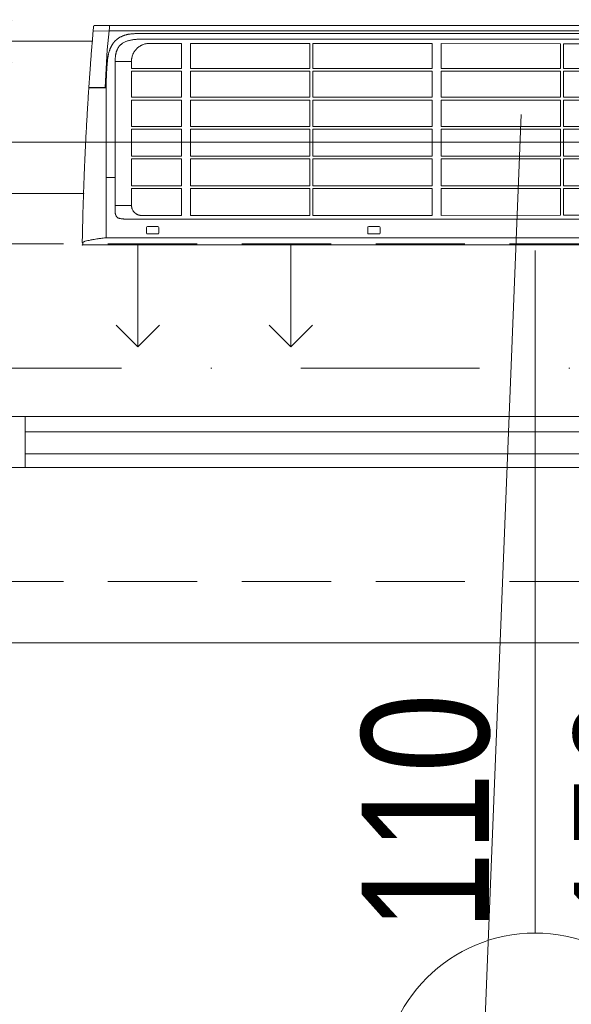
# Model space of a CAD drawing. Header units: inches. Extents: x 57112 to 98566, y -51777 to -16564.
# Tile 87 of 138: x 76696 to 76750, y -20807 to -20711. Entities that reach past the tile are written whole.
import ezdxf

# ---------------------------------------------------------------- set-up
doc = ezdxf.new("R2010")
doc.units = ezdxf.units.IN
doc.header["$MEASUREMENT"] = 0
doc.linetypes.add('DASHDOT', pattern=[1, 0.5, -0.25, 0, -0.25])
doc.linetypes.add('HIDDEN', pattern=[0.375, 0.25, -0.125])
doc.layers.get('0').update_dxf_attribs({"color": 251, "lineweight": 0})
for name, color, linetype, lineweight in [('## 06 klimatyzator', 30, 'Continuous', 15), ('DVM_INDOOR', 7, 'Continuous', 0), ('DVM_UNIT_BP', 7, 'Continuous', 0), ('DVM_UNIT_DP', 4, 'Continuous', 0), ('DVM_UNIT_LP', 3, 'Continuous', 0), ('p--okna', 251, 'Continuous', 0), ('p--opis okna', 251, 'Continuous', 0), ('p--osie konstr', 250, 'DASHDOT', 15)]:
    doc.layers.add(name, color=color, linetype=linetype, lineweight=lineweight)
doc.styles.add('1-100', font='arial.ttf', dxfattribs={"width": 0.75, "height": 18})

# ---------------------------------------------------------------- blocks, each defined once
blk = doc.blocks.new('DVM_DP_VEC')
at = {"layer": 'DVM_UNIT_DP', "color": 0}
blk.add_line((0, 0), (100, 0), dxfattribs=at)
blk.add_lwpolyline([(78.79, 21.21), (100, 0), (78.79, -21.21)], dxfattribs=at)
blk.add_point((0, 0), dxfattribs=at)
blk = doc.blocks.new('DVM_LP_VEC')
at = {"layer": 'DVM_UNIT_LP', "color": 0}
blk.add_line((0, 0), (100, 0), dxfattribs=at)
blk.add_lwpolyline([(78.79, 21.21), (100, 0), (78.79, -21.21)], dxfattribs=at)
blk.add_point((0, 0), dxfattribs=at)
blk = doc.blocks.new('RAC_ID_WM_AIRISE_WF_820X299X215_WF_T_BL')
at = {"layer": 'DVM_INDOOR', "color": 0}
for p, q in [((-408.99, 0), (-410, -2.54)), ((-408.99, 0), (408.99, 0)), ((-386.67, -65.98), (-386.73, -6.99)), ((-386.68, -6.99), (386.68, -6.99)), ((-347.13, -11.7), (-347.13, -16.93)), ((-346.13, -10.7), (-335.9, -10.7)), ((-335.9, -17.93), (-346.13, -17.93)), ((-334.9, -11.7), (-334.9, -16.93)), ((-130.12, -11.7), (-130.12, -16.93)), ((-129.12, -10.7), (-118.89, -10.7)), ((-118.89, -17.93), (-129.12, -17.93)), ((-117.89, -11.7), (-117.89, -16.93)), ((-367.29, -25.3), (367.29, -25.3)), ((-351.73, -28.83), (-312.72, -28.83)), ((-312.72, -28.83), (-312.72, -55.21)), ((-186.81, -28.92), (-303.8, -28.86)), ((-303.8, -55.21), (-303.8, -28.86)), ((-186.81, -28.92), (-186.81, -55.21)), ((-66.87, -28.99), (-183.88, -28.92)), ((-183.88, -55.21), (-183.88, -28.92)), ((-66.87, -28.85), (-66.87, -55.21)), ((-57.94, -55.21), (-57.94, -28.86)), ((58.93, -29.05), (-57.94, -28.99)), ((58.93, -29.05), (58.93, -55.21)), ((178.75, -29.12), (61.86, -29.06)), ((61.86, -55.21), (61.86, -29.06)), ((-377.73, -38.77), (-361.74, -38.75)), ((-377.73, -38.77), (-377.72, -179.9)), ((-361.74, -38.75), (-361.74, -55.21)), ((-361.74, -55.21), (-312.72, -55.21)), ((-361.74, -57.98), (-361.74, -84.46)), ((-361.74, -57.98), (-312.72, -57.98)), ((-312.72, -57.98), (-312.72, -84.46)), ((-303.8, -55.21), (-186.81, -55.21)), ((-303.8, -84.46), (-303.8, -57.98)), ((-303.8, -57.98), (-186.81, -57.98)), ((-186.81, -57.98), (-186.81, -84.46)), ((-183.88, -55.21), (-66.87, -55.21)), ((-183.88, -84.46), (-183.88, -57.98)), ((-183.88, -57.98), (-66.87, -57.98)), ((-66.87, -57.98), (-66.87, -84.46)), ((-57.94, -55.21), (58.93, -55.21)), ((-57.94, -84.46), (-57.94, -57.98)), ((-57.94, -57.98), (58.93, -57.98)), ((58.93, -57.98), (58.93, -84.46)), ((61.86, -55.21), (178.75, -55.21)), ((61.86, -84.46), (61.86, -57.98)), ((61.86, -57.98), (178.75, -57.98)), ((-377.73, -65.98), (-386.67, -65.98)), ((-386.66, -153.88), (-386.67, -65.98)), ((-361.74, -84.46), (-312.72, -84.46)), ((-303.8, -84.46), (-186.81, -84.46)), ((-183.88, -84.46), (-66.87, -84.46)), ((-57.94, -84.46), (58.93, -84.46)), ((61.86, -84.46), (178.75, -84.46)), ((-361.74, -87.23), (-361.74, -113.49)), ((-361.74, -87.23), (-312.72, -87.23)), ((-312.72, -87.23), (-312.72, -113.49)), ((-303.8, -113.49), (-303.8, -87.23)), ((-303.8, -87.23), (-186.81, -87.23)), ((-186.81, -87.23), (-186.8, -113.49)), ((-183.88, -113.49), (-183.88, -87.23)), ((-183.88, -87.23), (-66.87, -87.23)), ((-66.87, -87.23), (-66.87, -113.49)), ((-57.94, -113.49), (-57.94, -87.23)), ((-57.94, -87.23), (58.93, -87.23)), ((58.93, -87.23), (58.93, -113.49)), ((61.86, -113.49), (61.86, -87.23)), ((61.86, -87.23), (178.75, -87.23)), ((-361.74, -113.49), (-312.72, -113.49)), ((-303.8, -113.49), (-186.8, -113.49)), ((-183.88, -113.49), (-66.87, -113.49)), ((-57.94, -113.49), (58.93, -113.49)), ((61.86, -113.49), (178.75, -113.49)), ((-361.74, -116.25), (-361.74, -142.18)), ((-361.74, -116.25), (-312.72, -116.25)), ((-312.72, -116.25), (-312.72, -142.18)), ((-303.8, -142.18), (-303.8, -116.25)), ((-303.8, -116.25), (-186.8, -116.25)), ((-186.8, -116.25), (-186.8, -142.18)), ((-183.88, -142.18), (-183.88, -116.25)), ((-183.88, -116.25), (-66.87, -116.25)), ((-66.87, -116.25), (-66.86, -142.18)), ((-57.94, -142.18), (-57.94, -116.25)), ((-57.94, -116.25), (58.93, -116.25)), ((58.93, -116.25), (58.93, -142.18)), ((61.86, -142.18), (61.86, -116.25)), ((61.86, -116.25), (178.75, -116.25)), ((-361.74, -142.18), (-312.72, -142.18)), ((-361.74, -144.94), (-361.74, -170.4)), ((-361.74, -144.94), (-312.72, -144.94)), ((-312.72, -144.94), (-312.72, -170.4)), ((-303.8, -142.18), (-186.8, -142.18)), ((-303.8, -170.4), (-303.8, -144.94)), ((-303.8, -144.94), (-186.8, -144.94)), ((-186.8, -144.94), (-186.8, -170.4)), ((-183.88, -142.18), (-66.86, -142.18)), ((-183.88, -170.4), (-183.88, -144.94)), ((-183.88, -144.94), (-66.86, -144.94)), ((-66.86, -144.94), (-66.86, -170.4)), ((-57.94, -142.18), (58.93, -142.18)), ((-57.94, -170.4), (-57.94, -144.94)), ((-57.94, -144.94), (58.93, -144.94)), ((58.93, -144.94), (58.93, -170.4)), ((61.86, -142.18), (178.75, -142.18)), ((61.86, -170.4), (61.86, -144.94)), ((61.86, -144.94), (178.75, -144.94)), ((-404.1, -145.98), (-404.11, -145.98)), ((-403.24, -154.41), (-386.66, -154.4)), ((-400.82, -154.13), (-400.83, -154.13)), ((-385.51, -191.33), (-387.7, -154.4)), ((-386.66, -154.1), (-386.66, -154.1)), ((-403.54, -154.7), (-403.54, -154.73)), ((-361.74, -170.4), (-312.72, -170.4)), ((-361.74, -173.15), (-361.74, -180.37)), ((-361.74, -173.15), (-312.72, -173.15)), ((-312.72, -173.15), (-312.72, -197.8)), ((-303.8, -170.4), (-186.8, -170.4)), ((-303.8, -197.8), (-303.8, -173.15)), ((-303.8, -173.15), (-186.8, -173.15)), ((-186.8, -173.15), (-186.8, -197.7)), ((-183.88, -170.4), (-66.86, -170.4)), ((-183.88, -197.7), (-183.88, -173.15)), ((-183.88, -173.15), (-66.86, -173.15)), ((-66.86, -173.15), (-66.86, -197.61)), ((-57.94, -170.4), (58.93, -170.4)), ((-57.94, -197.6), (-57.94, -173.15)), ((-57.94, -173.15), (58.93, -173.15)), ((58.93, -173.15), (58.94, -197.5)), ((61.86, -170.4), (178.76, -170.4)), ((61.86, -197.5), (61.86, -173.15)), ((61.86, -173.15), (178.76, -173.15)), ((-377.73, -179.9), (-361.74, -179.9)), ((-383.63, -210.08), (-385.51, -191.33)), ((-312.72, -197.8), (-344.13, -197.83)), ((-186.8, -197.7), (-303.8, -197.8)), ((-66.86, -197.61), (-183.88, -197.7)), ((58.94, -197.5), (-57.94, -197.6)), ((178.76, -197.41), (61.86, -197.5)), ((-398.99, -214.11), (-399.36, -209.83)), ((-383.63, -210.08), (-399.36, -209.83)), ((-344.36, -210.08), (-383.63, -210.08)), ((-46.19, -210.08), (-344.36, -210.08)), ((344.36, -210.08), (-46.19, -210.08)), ((-397.5, -215.48), (-386.56, -215.48)), ((-383.2, -214.36), (-383.2, -215.48)), ((383.19, -215.48), (-383.2, -215.48))]:
    blk.add_line(p, q, dxfattribs=at)
for centre, start, end in [((-346.13, -11.7), 90, 179.99991), ((-346.13, -16.93), 180.00393, 270), ((-335.9, -11.7), 0.00009, 90), ((-335.9, -16.93), 270, 359.99607), ((-129.12, -11.7), 90, 179.99991), ((-129.12, -16.93), 180.00393, 270), ((-118.89, -11.7), 0.00009, 90), ((-118.89, -16.93), 270, 359.99607)]:
    blk.add_arc(centre, 1, start, end, dxfattribs=at)
blk.add_ellipse((-403.3, -153.82), major_axis=(0.278, 0.113), ratio=1, start_param=2.821263, end_param=4.255417, dxfattribs=at)
for points, knots in [([(-403.6, -153.84), (-403.63, -153.45), (-403.65, -153.07), (-403.7, -152.29), (-403.78, -151.13), (-403.96, -148.43), (-404.11, -146.1), (-404.4, -141.44), (-404.69, -136.78), (-404.97, -132.1), (-405.11, -129.75), (-405.16, -128.97), (-405.25, -127.41), (-405.29, -126.63), (-405.52, -122.72), (-405.69, -119.58), (-406.21, -110.18), (-406.53, -103.89), (-407.14, -91.29), (-407.43, -84.97), (-407.77, -77.07), (-407.83, -75.49), (-407.96, -72.32), (-408.02, -70.74), (-408.21, -65.99), (-408.33, -62.83), (-408.5, -58.07), (-408.56, -56.49), (-408.67, -53.32), (-408.72, -51.73), (-408.88, -46.98), (-408.98, -43.81), (-409.18, -37.46), (-409.27, -34.29), (-409.44, -27.94), (-409.52, -24.77), (-409.75, -15.24), (-409.89, -8.89), (-410, -2.54)], [0, 0, 0, 0, 0.007812, 0.007812, 0.015625, 0.03125, 0.0625, 0.0625, 0.125, 0.15625, 0.15625, 0.171875, 0.171875, 0.1875, 0.1875, 0.25, 0.25, 0.375, 0.375, 0.5, 0.5, 0.53125, 0.53125, 0.5625, 0.5625, 0.625, 0.625, 0.65625, 0.65625, 0.6875, 0.6875, 0.75, 0.75, 0.8125, 0.8125, 0.875, 0.875, 1, 1, 1, 1]), ([(-409.16, -2.57), (-409.2, -2.51), (-409.24, -2.44), (-409.31, -2.31), (-409.34, -2.25), (-409.42, -2.05), (-409.46, -1.92), (-409.49, -1.71), (-409.5, -1.65), (-409.5, -1.56), (-409.5, -1.53), (-409.49, -1.46), (-409.49, -1.41), (-409.47, -1.24), (-409.43, -1.1), (-409.38, -0.97)], [0, 0, 0, 0, 0.125, 0.125, 0.25, 0.25, 0.5, 0.5, 0.625, 0.625, 0.65625, 0.6875, 0.75, 0.75, 1, 1, 1, 1]), ([(-407.01, -3.58), (-407.23, -3.52), (-407.45, -3.46), (-407.85, -3.32), (-408.04, -3.24), (-408.27, -3.13), (-408.31, -3.11), (-408.4, -3.07), (-408.44, -3.04), (-408.57, -2.98), (-408.65, -2.93), (-408.89, -2.78), (-409.03, -2.68), (-409.16, -2.58)], [0, 0, 0, 0, 0.25, 0.25, 0.5, 0.5, 0.5625, 0.5625, 0.625, 0.625, 0.75, 0.75, 1, 1, 1, 1]), ([(-386.73, -6.99), (-388.48, -6.83), (-390.23, -6.63), (-392.39, -6.34), (-392.83, -6.29), (-393.69, -6.16), (-394.12, -6.1), (-395.4, -5.91), (-396.25, -5.77), (-397.95, -5.49), (-398.79, -5.34), (-400.05, -5.1), (-400.46, -5.02), (-401.3, -4.86), (-401.71, -4.77), (-403.78, -4.34), (-405.4, -3.97), (-407.01, -3.58)], [0, 0, 0, 0, 0.25, 0.25, 0.3125, 0.3125, 0.375, 0.375, 0.5, 0.5, 0.625, 0.625, 0.6875, 0.6875, 0.75, 0.75, 1, 1, 1, 1]), ([(-377.73, -38.77), (-377.73, -38.6), (-377.73, -38.27), (-377.73, -37.77), (-377.73, -37.3), (-377.73, -36.85), (-377.73, -36.41), (-377.73, -36), (-377.73, -35.61), (-377.73, -35.23), (-377.73, -34.88), (-377.73, -34.55), (-377.73, -34.23), (-377.73, -33.94), (-377.73, -33.49), (-377.73, -32.97), (-377.73, -32.5), (-377.73, -32.25), (-377.73, -32.14), (-377.73, -32.03), (-377.73, -31.96), (-377.73, -31.9), (-377.73, -31.86), (-377.72, -31.83), (-377.72, -31.79), (-377.72, -31.69), (-377.71, -31.53), (-377.7, -31.32), (-377.67, -31.07), (-377.63, -30.79), (-377.57, -30.48), (-377.49, -30.17), (-377.43, -29.94), (-377.38, -29.78), (-377.35, -29.7), (-377.32, -29.62), (-377.29, -29.54), (-377.26, -29.46), (-377.23, -29.38), (-377.2, -29.3), (-377.17, -29.22), (-377.13, -29.15), (-377.1, -29.07), (-377.06, -28.99), (-377.02, -28.91), (-376.99, -28.84), (-376.95, -28.76), (-376.92, -28.71), (-376.91, -28.68)], [0, 0, 0, 0, 0.050243, 0.098523, 0.144839, 0.189192, 0.231581, 0.272006, 0.310468, 0.346966, 0.381501, 0.414072, 0.444679, 0.473322, 0.500002, 0.578216, 0.62501, 0.638641, 0.650008, 0.659383, 0.668758, 0.672184, 0.675772, 0.679523, 0.683436, 0.687512, 0.708306, 0.729133, 0.750012, 0.781269, 0.812473, 0.843692, 0.874994, 0.883321, 0.891643, 0.899963, 0.90828, 0.916597, 0.924914, 0.933234, 0.941556, 0.949883, 0.958215, 0.966553, 0.9749, 0.983256, 0.991622, 1, 1, 1, 1]), ([(-374.76, -26.25), (-374.8, -26.27), (-374.97, -26.4), (-375.28, -26.65), (-375.8, -27.12), (-376.37, -27.78), (-376.74, -28.38), (-376.91, -28.68)], [0, 0, 0, 0, 0.041801, 0.201508, 0.361215, 0.680629, 1, 1, 1, 1]), ([(-374.74, -26.25), (-374.74, -26.25), (-374.74, -26.25), (-374.74, -26.25), (-374.74, -26.25), (-374.74, -26.24), (-374.74, -26.24), (-374.74, -26.24), (-374.74, -26.24), (-374.74, -26.24), (-374.73, -26.24), (-374.73, -26.24), (-374.72, -26.24), (-374.71, -26.24), (-374.7, -26.23), (-374.67, -26.23), (-374.65, -26.22), (-374.59, -26.21), (-374.55, -26.2), (-374.44, -26.18), (-374.36, -26.16), (-374.13, -26.11), (-373.98, -26.08), (-373.52, -25.99), (-373.21, -25.93), (-372.59, -25.81), (-372.28, -25.76), (-371.66, -25.66), (-371.35, -25.61), (-370.73, -25.53), (-370.42, -25.49), (-369.95, -25.44), (-369.8, -25.42), (-369.48, -25.4), (-369.33, -25.38), (-368.54, -25.32), (-367.92, -25.3), (-367.29, -25.3)], [0, 0, 0, 0, 0.000122, 0.000122, 0.000244, 0.000244, 0.000488, 0.000488, 0.000977, 0.000977, 0.001953, 0.001953, 0.003906, 0.003906, 0.007813, 0.007813, 0.015625, 0.015625, 0.03125, 0.03125, 0.0625, 0.0625, 0.125, 0.125, 0.25, 0.25, 0.375, 0.375, 0.5, 0.5, 0.625, 0.625, 0.6875, 0.6875, 0.75, 0.75, 1, 1, 1, 1]), ([(-351.73, -28.83), (-351.98, -28.83), (-352.24, -28.84), (-352.75, -28.88), (-353.25, -28.94), (-354, -29.08), (-354.49, -29.22), (-354.8, -29.32), (-354.86, -29.34), (-354.98, -29.38), (-355.04, -29.4), (-355.22, -29.47), (-355.34, -29.51), (-355.7, -29.66), (-356.16, -29.86), (-356.83, -30.23), (-357.25, -30.51), (-357.46, -30.65)], [0, 0, 0, 0, 0.125, 0.125, 0.25, 0.375, 0.5, 0.5, 0.53125, 0.53125, 0.5625, 0.5625, 0.625, 0.625, 0.75, 0.875, 1, 1, 1, 1]), ([(-361.74, -38.75), (-361.74, -38.55), (-361.73, -38.35), (-361.7, -37.96), (-361.68, -37.76), (-361.62, -37.37), (-361.59, -37.17), (-361.54, -36.93), (-361.53, -36.88), (-361.51, -36.78), (-361.5, -36.73), (-361.47, -36.59), (-361.45, -36.49), (-361.32, -36.01), (-361.2, -35.63), (-360.92, -34.9), (-360.76, -34.54), (-360.48, -34.02), (-360.38, -33.84), (-360.25, -33.63), (-360.23, -33.59), (-360.18, -33.5), (-360.1, -33.38), (-360.01, -33.25), (-359.73, -32.85), (-359.49, -32.53), (-359.1, -32.09), (-358.96, -31.95), (-358.69, -31.67), (-358.54, -31.53), (-358.32, -31.33), (-358.21, -31.23), (-358.1, -31.14), (-358.02, -31.08), (-357.98, -31.04), (-357.79, -30.89), (-357.63, -30.77), (-357.46, -30.65)], [0, 0, 0, 0, 0.0625, 0.0625, 0.125, 0.125, 0.1875, 0.1875, 0.203125, 0.203125, 0.21875, 0.21875, 0.25, 0.25, 0.375, 0.375, 0.5, 0.5, 0.5625, 0.5625, 0.578125, 0.578125, 0.59375, 0.625, 0.625, 0.75, 0.75, 0.8125, 0.8125, 0.875, 0.875, 0.90625, 0.921875, 0.921875, 0.9375, 0.9375, 1, 1, 1, 1]), ([(-403.54, -154.7), (-403.54, -154.66), (-403.53, -154.62), (-403.5, -154.55), (-403.48, -154.52), (-403.42, -154.46), (-403.39, -154.44), (-403.32, -154.41), (-403.28, -154.41), (-403.24, -154.41)], [0, 0, 0, 0, 0.25, 0.25, 0.5, 0.5, 0.75, 0.75, 1, 1, 1, 1]), ([(-400.83, -154.13), (-400.93, -154.13), (-401.02, -154.13), (-401.21, -154.13), (-401.29, -154.13), (-401.55, -154.12), (-401.72, -154.12), (-401.95, -154.12), (-402.02, -154.12), (-402.13, -154.12), (-402.17, -154.12), (-402.23, -154.12), (-402.27, -154.12), (-402.44, -154.12), (-402.56, -154.12), (-402.77, -154.12), (-402.87, -154.12), (-402.97, -154.12), (-402.99, -154.12), (-403.03, -154.12), (-403.08, -154.12), (-403.13, -154.12), (-403.21, -154.12), (-403.25, -154.12), (-403.31, -154.12), (-403.32, -154.12), (-403.32, -154.12)], [0, 0, 0, 0, 0.0625, 0.0625, 0.125, 0.125, 0.25, 0.25, 0.3125, 0.3125, 0.34375, 0.34375, 0.375, 0.375, 0.5, 0.5, 0.625, 0.625, 0.65625, 0.65625, 0.6875, 0.75, 0.75, 0.875, 0.875, 1, 1, 1, 1]), ([(-400.12, -154.1), (-400.13, -154.1), (-400.13, -154.1), (-400.14, -154.1), (-400.15, -154.1), (-400.16, -154.1), (-400.19, -154.1), (-400.2, -154.1), (-400.23, -154.11), (-400.26, -154.11), (-400.29, -154.11), (-400.31, -154.11), (-400.32, -154.11), (-400.33, -154.12), (-400.35, -154.12), (-400.37, -154.12), (-400.42, -154.12), (-400.45, -154.12), (-400.5, -154.13), (-400.53, -154.13), (-400.59, -154.13), (-400.62, -154.13), (-400.67, -154.13), (-400.7, -154.13), (-400.76, -154.13), (-400.79, -154.13), (-400.82, -154.13)], [0, 0, 0, 0, 0.015625, 0.015625, 0.03125, 0.0625, 0.0625, 0.125, 0.125, 0.1875, 0.25, 0.25, 0.28125, 0.28125, 0.3125, 0.375, 0.375, 0.5, 0.5, 0.625, 0.625, 0.75, 0.75, 0.875, 0.875, 1, 1, 1, 1]), ([(-400.12, -154.1), (-398.82, -154.1), (-397.51, -154.1), (-394.83, -154.1), (-393.47, -154.1), (-392.09, -154.1)], [0, 0, 0, 0, 0.5, 0.5, 1, 1, 1, 1]), ([(-386.66, -153.88), (-386.66, -154.74), (-386.66, -154.76), (-386.66, -154.78), (-386.63, -155.87), (-386.61, -156.95), (-386.57, -158.58), (-386.56, -159.12), (-386.53, -160.2), (-386.51, -160.74), (-386.47, -161.82), (-386.45, -162.36), (-386.41, -163.44), (-386.39, -163.98), (-386.34, -165.06), (-386.32, -165.6), (-386.27, -166.68), (-386.25, -167.21), (-386.19, -168.29), (-386.16, -168.83), (-386.1, -169.9), (-386.07, -170.44), (-386.01, -171.51), (-385.97, -172.04), (-385.9, -173.11), (-385.87, -173.65), (-385.79, -174.72), (-385.76, -175.25), (-385.68, -176.32), (-385.64, -176.85), (-385.57, -177.65), (-385.53, -178.18), (-385.47, -178.98), (-385.4, -179.78), (-385.36, -180.31), (-385.33, -180.58)], [-0.002701, -0.002701, -0.002701, -0.002701, 0, 0, 0, 0.125, 0.125, 0.1875, 0.1875, 0.25, 0.25, 0.3125, 0.3125, 0.375, 0.375, 0.4375, 0.4375, 0.5, 0.5, 0.5625, 0.5625, 0.625, 0.625, 0.6875, 0.6875, 0.75, 0.75, 0.8125, 0.8125, 0.875, 0.875, 0.90625, 0.9375, 0.96875, 1, 1, 1, 1]), ([(-403.01, -162.57), (-403.04, -162.02), (-403.23, -159.39), (-403.4, -156.78), (-403.54, -154.72)], [0, 0, 0, 0, 0.211741, 1, 1, 1, 1]), ([(-403.01, -162.57), (-402.88, -164.45), (-402.74, -166.33), (-402.47, -170.14), (-402.33, -172.06), (-402.19, -174)], [0, 0, 0, 0, 0.5, 0.5, 1, 1, 1, 1]), ([(-402.19, -174), (-402.19, -174.06), (-402.02, -176.39), (-401.67, -181.03), (-401.13, -188.09), (-400.55, -195.37), (-400.05, -201.53), (-399.7, -205.82), (-399.5, -208.17), (-399.4, -209.3), (-399.36, -209.83)], [0, 0, 0, 0, 0.005408, 0.205712, 0.406016, 0.60632, 0.806624, 0.906776, 0.956852, 1, 1, 1, 1]), ([(-385.33, -180.58), (-385.3, -180.97), (-385.26, -181.36), (-385.17, -182.15), (-385.08, -182.93), (-384.96, -183.71), (-384.87, -184.3), (-384.84, -184.49), (-384.77, -184.88), (-384.73, -185.07), (-384.66, -185.46), (-384.63, -185.66), (-384.55, -186.04), (-384.51, -186.24), (-384.43, -186.62), (-384.39, -186.81), (-384.3, -187.2), (-384.26, -187.39), (-384.03, -188.34), (-383.81, -189.09), (-383.46, -190.21), (-383.34, -190.58), (-383.15, -191.13), (-383.08, -191.31), (-382.95, -191.68), (-382.88, -191.86), (-382.74, -192.23), (-382.67, -192.41), (-382.52, -192.77), (-382.45, -192.95), (-382.29, -193.31), (-382.21, -193.48), (-382.05, -193.84), (-381.97, -194.01), (-381.8, -194.37), (-381.71, -194.54), (-381.53, -194.89), (-381.44, -195.06), (-381.25, -195.41), (-381.16, -195.58), (-380.96, -195.93), (-380.86, -196.1), (-380.66, -196.44), (-380.56, -196.61), (-380.4, -196.86), (-380.34, -196.94), (-380.23, -197.11), (-380.18, -197.19), (-380.01, -197.44), (-379.9, -197.61), (-379.66, -197.93), (-379.55, -198.09), (-379.18, -198.57), (-378.94, -198.88), (-378.55, -199.34), (-378.42, -199.49), (-378.15, -199.79), (-378.01, -199.93), (-377.74, -200.22), (-377.6, -200.36), (-377.31, -200.64), (-377.17, -200.78), (-376.73, -201.19), (-376.42, -201.46), (-375.95, -201.85), (-375.79, -201.97), (-375.55, -202.16), (-375.47, -202.22), (-375.3, -202.34), (-375.22, -202.4), (-374.97, -202.58), (-374.8, -202.7), (-374.47, -202.93), (-374.3, -203.04), (-373.78, -203.38), (-373.43, -203.59), (-372.72, -203.99), (-372.36, -204.18), (-371.62, -204.55), (-371.25, -204.72), (-370.68, -204.96), (-370.49, -205.04), (-370.11, -205.2), (-369.72, -205.35), (-369.33, -205.5), (-369.04, -205.6), (-368.94, -205.64), (-368.74, -205.7), (-368.64, -205.74), (-368.15, -205.9), (-367.75, -206.02), (-366.95, -206.25), (-366.55, -206.36), (-365.94, -206.5), (-365.74, -206.54), (-365.33, -206.63), (-365.12, -206.67), (-364.51, -206.78), (-364.1, -206.84), (-363.27, -206.95), (-362.85, -207), (-362.43, -207.05)], [0, 0, 0, 0, 0.03125, 0.03125, 0.0625, 0.09375, 0.09375, 0.109375, 0.109375, 0.125, 0.125, 0.140625, 0.140625, 0.15625, 0.15625, 0.171875, 0.171875, 0.1875, 0.1875, 0.25, 0.25, 0.28125, 0.28125, 0.296875, 0.296875, 0.3125, 0.3125, 0.328125, 0.328125, 0.34375, 0.34375, 0.359375, 0.359375, 0.375, 0.375, 0.390625, 0.390625, 0.40625, 0.40625, 0.421875, 0.421875, 0.4375, 0.4375, 0.453125, 0.453125, 0.460938, 0.460938, 0.46875, 0.46875, 0.484375, 0.484375, 0.5, 0.5, 0.53125, 0.53125, 0.546875, 0.546875, 0.5625, 0.5625, 0.578125, 0.578125, 0.59375, 0.59375, 0.625, 0.625, 0.640625, 0.640625, 0.648438, 0.648438, 0.65625, 0.65625, 0.671875, 0.671875, 0.6875, 0.6875, 0.71875, 0.71875, 0.75, 0.75, 0.78125, 0.78125, 0.796875, 0.796875, 0.8125, 0.828125, 0.828125, 0.835938, 0.835938, 0.84375, 0.84375, 0.875, 0.875, 0.90625, 0.90625, 0.921875, 0.921875, 0.9375, 0.9375, 0.96875, 0.96875, 1, 1, 1, 1]), ([(-343.72, -201.92), (-344.62, -201.92), (-346.14, -201.92), (-348.05, -201.92), (-349.2, -201.92), (-349.88, -201.92), (-350.32, -201.92), (-350.74, -201.92), (-351.08, -201.92), (-351.38, -201.92), (-351.64, -201.92), (-351.91, -201.92), (-352.17, -201.92), (-352.42, -201.92), (-352.66, -201.92), (-352.89, -201.92), (-353.11, -201.92), (-353.32, -201.91), (-353.53, -201.91), (-353.75, -201.9), (-353.97, -201.9), (-354.2, -201.89), (-354.61, -201.88), (-355.19, -201.86), (-356.14, -201.81), (-357.24, -201.73), (-358.5, -201.62), (-359.71, -201.47), (-360.88, -201.3), (-362.15, -201.08), (-363.52, -200.78), (-365, -200.39), (-366.43, -199.92), (-367.84, -199.36), (-369.19, -198.7), (-370.27, -198.06), (-371.08, -197.5), (-371.67, -197.04), (-372.23, -196.56), (-372.82, -196), (-373.43, -195.34), (-374.04, -194.59), (-374.59, -193.8), (-375.09, -192.98), (-375.55, -192.12), (-375.92, -191.29), (-376.23, -190.5), (-376.49, -189.77), (-376.72, -189), (-376.93, -188.2), (-377.11, -187.38), (-377.27, -186.53), (-377.43, -185.49), (-377.58, -184.24), (-377.66, -183.04), (-377.7, -182.07), (-377.72, -181.47), (-377.72, -180.99), (-377.73, -180.71), (-377.73, -180.47), (-377.73, -180.22), (-377.73, -180.02), (-377.73, -179.9)], [0, 0, 0, 0, 0.054634, 0.09368, 0.117139, 0.12501, 0.135328, 0.143977, 0.150955, 0.156263, 0.161981, 0.167496, 0.172806, 0.177913, 0.182816, 0.187515, 0.191786, 0.196121, 0.200521, 0.204985, 0.209515, 0.214109, 0.218768, 0.234641, 0.250021, 0.276705, 0.302529, 0.32751, 0.351669, 0.375027, 0.406982, 0.437525, 0.469414, 0.50002, 0.531872, 0.562505, 0.578311, 0.593969, 0.609519, 0.625002, 0.645762, 0.666664, 0.686893, 0.707473, 0.728481, 0.74999, 0.766484, 0.783395, 0.800746, 0.818561, 0.836861, 0.855667, 0.874995, 0.905597, 0.937494, 0.953076, 0.968747, 0.976023, 0.984374, 0.986873, 0.992082, 1, 1, 1, 1]), ([(-344.13, -197.83), (-344.73, -197.82), (-345.32, -197.77), (-346.06, -197.69), (-346.21, -197.67), (-346.5, -197.63), (-346.65, -197.6), (-347.08, -197.53), (-347.37, -197.47), (-348.23, -197.29), (-348.8, -197.14), (-349.91, -196.79), (-350.46, -196.58), (-351.13, -196.3), (-351.33, -196.21), (-351.53, -196.12), (-351.67, -196.06), (-351.73, -196.03), (-352.06, -195.87), (-352.32, -195.73), (-353.09, -195.32), (-353.58, -195.02), (-354.54, -194.37), (-354.99, -194.03), (-355.66, -193.48), (-355.87, -193.29), (-356.19, -193), (-356.3, -192.91), (-356.45, -192.76), (-356.5, -192.71), (-356.61, -192.61), (-356.66, -192.56), (-357.11, -192.1), (-357.49, -191.67), (-358.21, -190.8), (-358.54, -190.35), (-359.17, -189.41), (-359.45, -188.93), (-359.79, -188.31), (-359.85, -188.18), (-359.95, -187.99), (-359.98, -187.93), (-360.04, -187.8), (-360.19, -187.48), (-360.33, -187.16), (-360.65, -186.39), (-361.03, -185.34), (-361.3, -184.26), (-361.46, -183.44), (-361.51, -183.16), (-361.57, -182.75), (-361.59, -182.61), (-361.62, -182.4), (-361.63, -182.33), (-361.64, -182.19), (-361.65, -182.12), (-361.71, -181.49), (-361.74, -180.93), (-361.74, -180.37)], [0, 0, 0, 0, 0.0625, 0.0625, 0.078125, 0.078125, 0.09375, 0.09375, 0.125, 0.125, 0.1875, 0.1875, 0.25, 0.25, 0.265625, 0.273437, 0.273437, 0.28125, 0.28125, 0.3125, 0.3125, 0.375, 0.375, 0.4375, 0.4375, 0.46875, 0.46875, 0.484375, 0.484375, 0.492187, 0.492187, 0.5, 0.5, 0.5625, 0.5625, 0.625, 0.625, 0.6875, 0.6875, 0.703125, 0.703125, 0.710937, 0.710937, 0.71875, 0.75, 0.75, 0.8125, 0.875, 0.875, 0.90625, 0.90625, 0.921875, 0.921875, 0.929687, 0.929687, 0.9375, 0.9375, 1, 1, 1, 1]), ([(-362.43, -207.05), (-362.06, -207.09), (-361.68, -207.12), (-360.93, -207.19), (-360.55, -207.22), (-359.8, -207.27), (-359.43, -207.29), (-358.67, -207.34), (-358.3, -207.36), (-357.54, -207.4), (-357.17, -207.42), (-356.42, -207.45), (-356.04, -207.47), (-354.91, -207.51), (-354.16, -207.53), (-353.22, -207.55), (-353.03, -207.56), (-352.65, -207.56), (-352.46, -207.57), (-351.9, -207.58), (-351.52, -207.58), (-350.77, -207.59), (-350.39, -207.59), (-349.64, -207.6), (-349.26, -207.61), (-348.7, -207.61), (-348.51, -207.61), (-348.13, -207.62), (-347.94, -207.62), (-347.38, -207.62), (-347, -207.62), (-346.25, -207.62), (-345.87, -207.62), (-345.12, -207.62), (-344.74, -207.62), (-344.36, -207.62)], [0, 0, 0, 0, 0.0625, 0.0625, 0.125, 0.125, 0.1875, 0.1875, 0.25, 0.25, 0.3125, 0.3125, 0.375, 0.375, 0.5, 0.5, 0.53125, 0.53125, 0.5625, 0.5625, 0.625, 0.625, 0.6875, 0.6875, 0.75, 0.75, 0.78125, 0.78125, 0.8125, 0.8125, 0.875, 0.875, 0.9375, 0.9375, 1, 1, 1, 1]), ([(-397.5, -215.48), (-397.59, -215.48), (-397.68, -215.47), (-397.86, -215.43), (-397.95, -215.41), (-398.13, -215.34), (-398.21, -215.3), (-398.37, -215.2), (-398.44, -215.14), (-398.58, -215.02), (-398.64, -214.95), (-398.75, -214.8), (-398.8, -214.72), (-398.88, -214.56), (-398.92, -214.47), (-398.97, -214.29), (-398.98, -214.2), (-398.99, -214.11)], [0, 0, 0, 0, 0.125, 0.125, 0.25, 0.25, 0.375, 0.375, 0.5, 0.5, 0.625, 0.625, 0.75, 0.75, 0.875, 0.875, 1, 1, 1, 1]), ([(-383.2, -215.48), (-383.48, -215.48), (-383.76, -215.48), (-384.18, -215.48), (-384.32, -215.48), (-384.61, -215.48), (-384.75, -215.48), (-385.03, -215.48), (-385.17, -215.48), (-385.45, -215.48), (-385.59, -215.48), (-386.01, -215.48), (-386.29, -215.48), (-386.56, -215.48)], [0, 0, 0, 0, 0.25, 0.25, 0.375, 0.375, 0.5, 0.5, 0.625, 0.625, 0.75, 0.75, 1, 1, 1, 1])]:
    blk.add_open_spline(points, degree=3, knots=knots, dxfattribs=at)
for points, degree in [([(-386.73, -6.99), (-386.71, -6.99), (-386.69, -6.99), (-386.68, -6.99)], 3), ([(-386.66, -154.1), (-388.5, -154.1), (-390.3, -154.1), (-392.09, -154.1)], 3), ([(-343.72, -201.92), (0, -201.92)], 1), ([(0, -201.92), (343.72, -201.92)], 1), ([(-383.2, -214.36), (-383.34, -212.94), (-383.49, -211.51), (-383.63, -210.08)], 3), ([(-344.36, -207.62), (-244.97, -207.62), (-145.58, -207.62), (-46.19, -207.62)], 3), ([(-46.19, -207.62), (83.99, -207.62), (214.18, -207.62), (344.36, -207.62)], 3)]:
    blk.add_open_spline(points, degree=degree, dxfattribs=at)
at = {"layer": 'DVM_UNIT_BP'}
blk.add_point((-410, 0), dxfattribs=at)
at = {"layer": 'DVM_UNIT_DP'}
for p, rotation in [((-355.52, 0), 90), ((-400.19, -199.83), 180)]:
    blk.add_blockref('DVM_DP_VEC', p, dxfattribs=dict(at, rotation=rotation))
at = {"layer": 'DVM_UNIT_LP'}
for p, rotation in [((-205.52, 0), 90), ((-408.77, -50.27), 180)]:
    blk.add_blockref('DVM_LP_VEC', p, dxfattribs=dict(at, rotation=rotation))
blk = doc.blocks.new('okno-110-33.15')
at = {"linetype": 'Continuous', "ltscale": 35}
for p, q in [((0, 39.15), (110, 39.15)), ((-3, -10), (113, -10))]:
    blk.add_line(p, q, dxfattribs=at)
at = {"linetype": 'HIDDEN', "ltscale": 35}
for p, q in [((0, 33.15), (110, 33.15)), ((0, 0), (110, 0))]:
    blk.add_line(p, q, dxfattribs=at)
for p, q in [((5, 21.952), (0, 21.952)), ((105, 21.952), (5, 21.952)), ((5, 16.952), (5, 21.952)), ((5, 20.61), (105, 20.61)), ((5, 18.452), (105, 18.452)), ((0, 16.952), (5, 16.952)), ((5, 16.952), (105, 16.952))]:
    blk.add_line(p, q)

msp = doc.modelspace()

# ---------------------------------------------------------------- linework, layer by layer
at = {"layer": '## 06 klimatyzator'}
msp.add_line((76732.889, -21028.18, 151.8), (76745.091, -20720.09, 151.8), dxfattribs=at)
at = {"layer": 'p--opis okna'}
for p, q in [((76746.458, -20800.434, 151.8), (76746.458, -20733.433, 151.8)), ((76746.458, -20733.433, 151.8), (76746.458, -20771.033, 151.8))]:
    msp.add_line(p, q, dxfattribs=at)
msp.add_circle((76746.458, -20815.434, 151.8), 15, dxfattribs=at)
at = {"layer": 'p--osie konstr', "linetype": 'DASHDOT', "ltscale": 35}
msp.add_line((76951.608, -20744.983, 151.8), (76572.108, -20744.983, 151.8), dxfattribs=at)

# ---------------------------------------------------------------- block references
at = {"layer": 'DVM_INDOOR', "color": 1, "xscale": -0.1000000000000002, "yscale": 0.1000000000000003, "zscale": 0.1000000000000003, "rotation": 180}
msp.add_blockref('RAC_ID_WM_AIRISE_WF_820X299X215_WF_T_BL', (76743.062, -20732.873, 151.8), dxfattribs=at)
at = {"layer": 'p--okna', "linetype": 'Continuous', "xscale": -1, "rotation": 180}
msp.add_blockref('okno-110-33.15', (76691.458, -20732.783, 151.8), dxfattribs=at)

# ---------------------------------------------------------------- texts
at = {"layer": 'p--opis okna', "insert": (76762.958, -20800.215, 151.8), "char_height": 12.5, "width": 45.287, "attachment_point": 7, "rotation": 90, "style": '1-100'}
msp.add_mtext('\\W0.8;110\\P150', dxfattribs=at)

doc.saveas('drawing.dxf')
